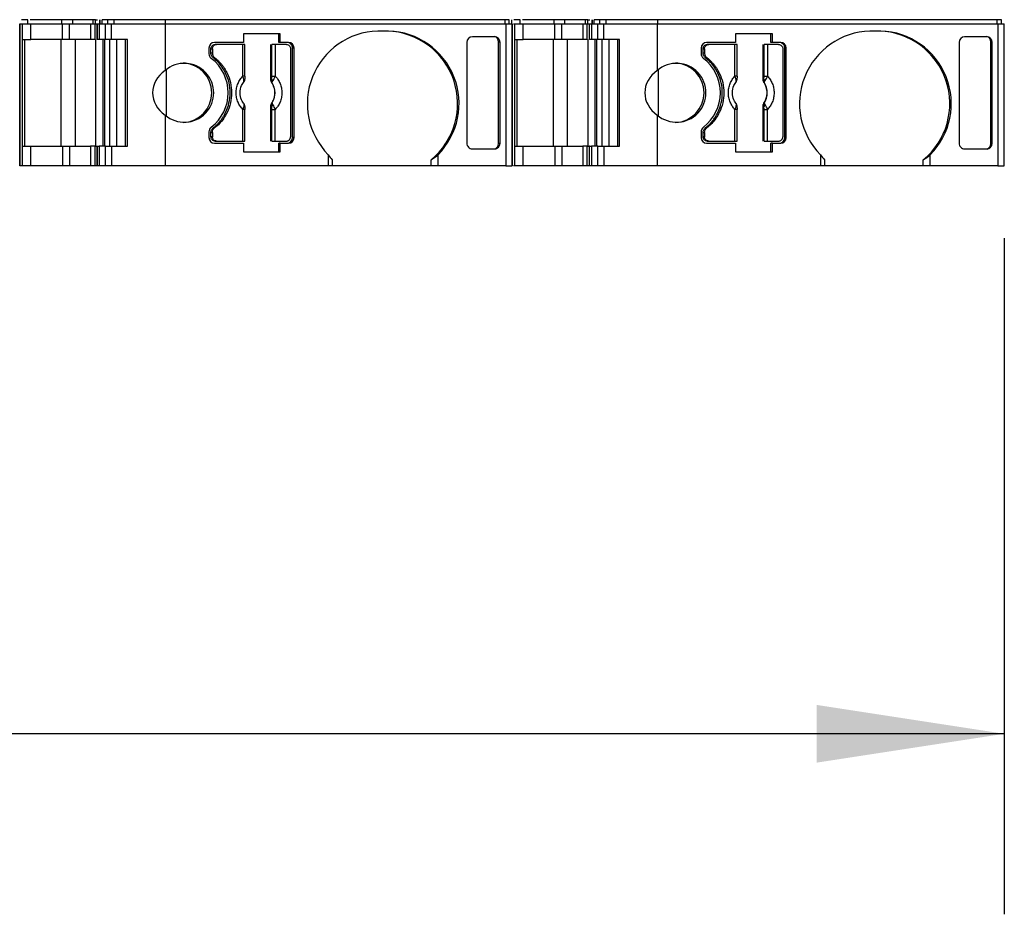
# Model space of a CAD drawing. Header units: millimetres. Extents: x 13 to 546, y 13 to 419.
# Tile 5 of 10: x 194 to 229, y 314 to 346. Entities that reach past the tile are written whole.
import ezdxf

# ---------------------------------------------------------------- set-up
doc = ezdxf.new("R2010")
doc.units = ezdxf.units.MM
doc.header["$LTSCALE"] = 2
doc.linetypes.add('SLD-Solid', pattern=[0])
doc.layers.add('DIMENSIONS', color=140, linetype='SLD-Solid', lineweight=25)
doc.styles.add('SLDTEXTSTYLE0', font='TXT', dxfattribs={"width": 0.7})
doc.dimstyles.new('SLDDIMSTYLE2', dxfattribs={"dimtxt": 4.316016, "dimasz": 6.604, "dimexe": 0, "dimexo": 0.0625, "dimgap": 1.079004, "dimtad": 0, "dimtih": 1, "dimtoh": 1, "dimrnd": 1e-09, "dimzin": 4, "dimdsep": 46, "dimtxsty": 'SLDTEXTSTYLE0', "dimsah": 1, "dimcen": 0.09, "dimadec": 0, "dimazin": 1, "dimtfac": 1, "dimtofl": 0, "dimtmove": 0, "dimatfit": 3, "dimfxl": 0, "dimfrac": 2, "dimtolj": 1, "dimtzin": 12, "dimarcsym": 0})

# ---------------------------------------------------------------- blocks, each defined once
blk = doc.blocks.new('_D_4')
at = {"layer": 'DIMENSIONS'}
for p, q in [((127.927, 338.249), (127.927, 314.435)), ((228.953, 338.249), (228.953, 314.435)), ((127.927, 320.785), (167.707, 320.785)), ((173.555, 320.785), (172.106, 320.785)), ((172.106, 320.785), (172.106, 313.926)), ((186.381, 320.785), (187.83, 320.785)), ((187.83, 320.785), (187.83, 313.926)), ((228.953, 320.785), (192.228, 320.785)), ((172.106, 313.926), (173.555, 313.926)), ((187.83, 313.926), (186.381, 313.926))]:
    blk.add_line(p, q, dxfattribs=at)
for points in [[(127.927, 320.785), (134.531, 319.769), (134.531, 321.801)], [(228.953, 320.785), (222.349, 321.801), (222.349, 319.769)]]:
    blk.add_solid(points, dxfattribs=at)
at = {"layer": 'DIMENSIONS', "char_height": 4.2333, "attachment_point": 1, "style": 'SLDTEXTSTYLE0'}
for s, insert in [('101.0', (171.76, 327.209)), ('3.98', (173.555, 319.383))]:
    blk.add_mtext(s, dxfattribs=dict(at, insert=insert))

msp = doc.modelspace()

# ---------------------------------------------------------------- linework, layer by layer
for p, q in [((194.294, 340.789), (194.294, 345.789)), ((194.294, 345.789), (194.294, 340.789)), ((194.294, 345.789), (194.381, 345.789)), ((194.576, 345.939), (194.357, 345.939)), ((194.381, 345.789), (194.381, 340.789)), ((194.381, 345.789), (194.683, 345.789)), ((194.576, 345.789), (194.576, 345.939)), ((195.775, 345.939), (194.657, 345.939)), ((194.683, 345.239), (194.683, 345.789)), ((194.683, 345.789), (195.801, 345.789)), ((195.775, 345.789), (195.775, 345.939)), ((195.801, 345.239), (195.801, 345.789)), ((195.801, 345.789), (196.046, 345.789)), ((196.046, 345.239), (196.046, 345.789)), ((196.046, 345.789), (196.782, 345.789)), ((196.143, 345.939), (196.143, 345.789)), ((196.878, 345.939), (196.143, 345.939)), ((196.782, 345.789), (196.782, 345.239)), ((196.782, 345.789), (196.945, 345.789)), ((196.878, 345.789), (196.878, 345.939)), ((196.945, 345.239), (196.945, 345.789)), ((196.945, 345.789), (197.012, 345.789)), ((196.96, 345.789), (196.96, 345.939)), ((196.96, 345.939), (197.034, 345.939)), ((197.012, 345.789), (197.012, 345.239)), ((197.012, 345.789), (197.019, 345.789)), ((197.019, 345.239), (197.019, 345.789)), ((197.019, 345.789), (197.091, 345.789)), ((197.091, 345.789), (197.091, 345.239)), ((197.091, 345.789), (197.309, 345.789)), ((197.112, 345.939), (197.112, 345.789)), ((197.115, 345.789), (197.115, 345.939)), ((197.188, 345.789), (197.188, 345.939)), ((197.309, 345.239), (197.309, 345.789)), ((197.309, 345.789), (197.527, 345.789)), ((197.388, 345.789), (197.388, 345.939)), ((197.613, 345.939), (197.388, 345.939)), ((197.527, 345.239), (197.527, 345.789)), ((197.527, 345.789), (199.407, 345.789)), ((197.613, 345.789), (197.613, 345.939)), ((199.424, 345.939), (197.613, 345.939)), ((199.407, 345.789), (199.407, 344.147)), ((199.407, 345.789), (211.402, 345.789)), ((199.424, 345.789), (199.424, 345.939)), ((211.376, 345.939), (199.424, 345.939)), ((211.376, 345.789), (211.376, 345.939)), ((211.402, 345.789), (211.402, 340.789)), ((211.402, 345.789), (211.625, 345.789)), ((211.525, 345.789), (211.525, 345.939)), ((211.525, 345.789), (211.525, 345.939)), ((211.604, 345.939), (211.604, 345.789)), ((211.625, 340.789), (211.625, 345.789)), ((211.625, 345.789), (211.625, 340.789)), ((211.672, 345.789), (211.71, 345.789)), ((211.905, 345.939), (211.685, 345.939)), ((211.71, 345.789), (211.71, 340.789)), ((211.71, 345.789), (212.011, 345.789)), ((211.905, 345.789), (211.905, 345.939)), ((213.104, 345.939), (211.986, 345.939)), ((212.011, 345.239), (212.011, 345.789)), ((212.011, 345.789), (213.13, 345.789)), ((213.104, 345.789), (213.104, 345.939)), ((213.13, 345.239), (213.13, 345.789)), ((213.13, 345.789), (213.375, 345.789)), ((213.375, 345.239), (213.375, 345.789)), ((213.375, 345.789), (214.11, 345.789)), ((213.471, 345.939), (213.471, 345.789)), ((214.207, 345.939), (213.471, 345.939)), ((214.11, 345.789), (214.11, 345.239)), ((214.11, 345.789), (214.273, 345.789)), ((214.207, 345.789), (214.207, 345.939)), ((214.273, 345.239), (214.273, 345.789)), ((214.273, 345.789), (214.34, 345.789)), ((214.288, 345.789), (214.288, 345.939)), ((214.288, 345.939), (214.363, 345.939)), ((214.34, 345.789), (214.34, 345.239)), ((214.34, 345.789), (214.347, 345.789)), ((214.347, 345.239), (214.347, 345.789)), ((214.347, 345.789), (214.419, 345.789)), ((214.419, 345.789), (214.419, 345.239)), ((214.419, 345.789), (214.638, 345.789)), ((214.44, 345.939), (214.44, 345.789)), ((214.444, 345.789), (214.444, 345.939)), ((214.516, 345.789), (214.516, 345.939)), ((214.638, 345.239), (214.638, 345.789)), ((214.638, 345.789), (214.855, 345.789)), ((214.717, 345.789), (214.717, 345.939)), ((214.942, 345.939), (214.717, 345.939)), ((214.855, 345.239), (214.855, 345.789)), ((214.855, 345.789), (216.735, 345.789)), ((214.942, 345.789), (214.942, 345.939)), ((216.752, 345.939), (214.942, 345.939)), ((216.735, 345.789), (216.735, 344.147)), ((216.735, 345.789), (228.731, 345.789)), ((216.752, 345.789), (216.752, 345.939)), ((228.705, 345.939), (216.752, 345.939)), ((228.705, 345.789), (228.705, 345.939)), ((228.731, 345.789), (228.731, 340.789)), ((228.731, 345.789), (228.953, 345.789)), ((228.853, 345.789), (228.853, 345.939)), ((228.853, 345.789), (228.853, 345.939)), ((228.953, 340.789), (228.953, 345.789)), ((228.953, 340.789), (228.953, 345.789)), ((203.459, 345.439), (202.164, 345.439)), ((202.164, 345.439), (202.164, 345.139)), ((203.407, 345.139), (203.407, 345.439)), ((203.459, 345.139), (203.459, 345.439)), ((207.279, 345.539), (206.893, 345.539)), ((211.006, 345.339), (210.225, 345.339)), ((220.787, 345.439), (219.492, 345.439)), ((219.492, 345.439), (219.492, 345.139)), ((220.735, 345.139), (220.735, 345.439)), ((220.787, 345.139), (220.787, 345.439)), ((224.607, 345.539), (224.221, 345.539)), ((228.335, 345.339), (227.554, 345.339)), ((194.381, 345.239), (194.683, 345.239)), ((194.47, 341.489), (194.47, 345.239)), ((195.801, 345.239), (194.683, 345.239)), ((195.749, 341.489), (195.749, 345.239)), ((196.046, 345.239), (195.801, 345.239)), ((196.782, 345.239), (196.046, 345.239)), ((196.239, 345.239), (196.239, 341.489)), ((196.975, 341.489), (196.975, 345.239)), ((197.091, 345.239), (197.019, 345.239)), ((197.212, 345.239), (197.212, 341.489)), ((197.284, 341.489), (197.284, 345.239)), ((197.527, 345.239), (197.309, 345.239)), ((197.456, 345.239), (197.456, 341.489)), ((198.083, 345.239), (197.527, 345.239)), ((197.7, 345.239), (197.7, 341.489)), ((198.006, 345.239), (198.006, 341.489)), ((198.083, 341.489), (198.083, 345.239)), ((200.952, 344.939), (200.952, 344.739)), ((201.021, 344.914), (201.073, 344.914)), ((201.021, 344.764), (201.021, 344.914)), ((201.073, 344.914), (201.073, 344.764)), ((202.164, 345.139), (201.145, 345.139)), ((201.218, 345.064), (201.166, 345.064)), ((202.144, 345.064), (201.218, 345.064)), ((202.144, 343.951), (202.144, 345.064)), ((202.218, 343.951), (202.218, 345.064)), ((203.129, 343.841), (203.129, 345.064)), ((203.167, 343.951), (203.167, 345.064)), ((203.287, 345.064), (203.287, 343.951)), ((203.681, 345.064), (203.287, 345.064)), ((203.459, 345.139), (203.407, 345.139)), ((203.753, 345.139), (203.459, 345.139)), ((203.826, 344.914), (203.826, 341.814)), ((203.895, 341.789), (203.895, 344.939)), ((203.947, 344.939), (203.895, 344.939)), ((203.947, 341.789), (203.947, 344.939)), ((210.032, 345.139), (210.032, 341.59)), ((211.148, 341.573), (211.148, 345.156)), ((211.199, 345.139), (211.148, 345.156)), ((211.199, 341.59), (211.199, 345.139)), ((211.71, 345.239), (212.011, 345.239)), ((211.798, 341.489), (211.798, 345.239)), ((213.13, 345.239), (212.011, 345.239)), ((213.078, 341.489), (213.078, 345.239)), ((213.375, 345.239), (213.13, 345.239)), ((214.11, 345.239), (213.375, 345.239)), ((213.568, 345.239), (213.568, 341.489)), ((214.303, 341.489), (214.303, 345.239)), ((214.419, 345.239), (214.347, 345.239)), ((214.54, 345.239), (214.54, 341.489)), ((214.613, 341.489), (214.613, 345.239)), ((214.855, 345.239), (214.638, 345.239)), ((214.784, 345.239), (214.784, 341.489)), ((215.411, 345.239), (214.855, 345.239)), ((215.028, 345.239), (215.028, 341.489)), ((215.334, 345.239), (215.334, 341.489)), ((215.411, 341.489), (215.411, 345.239)), ((218.281, 344.939), (218.281, 344.739)), ((218.35, 344.914), (218.401, 344.914)), ((218.35, 344.764), (218.35, 344.914)), ((218.401, 344.914), (218.401, 344.764)), ((219.492, 345.139), (218.474, 345.139)), ((218.546, 345.064), (218.494, 345.064)), ((219.472, 345.064), (218.546, 345.064)), ((219.472, 343.951), (219.472, 345.064)), ((219.546, 343.951), (219.546, 345.064)), ((220.458, 343.841), (220.458, 345.064)), ((220.495, 343.951), (220.495, 345.064)), ((220.615, 345.064), (220.615, 343.951)), ((221.009, 345.064), (220.615, 345.064)), ((220.787, 345.139), (220.735, 345.139)), ((221.082, 345.139), (220.787, 345.139)), ((221.154, 344.914), (221.154, 341.814)), ((221.223, 341.789), (221.223, 344.939)), ((221.275, 344.939), (221.223, 344.939)), ((221.275, 341.789), (221.275, 344.939)), ((227.36, 345.139), (227.36, 341.59)), ((228.476, 341.573), (228.476, 345.156)), ((228.528, 345.139), (228.476, 345.156)), ((228.528, 341.59), (228.528, 345.139)), ((201.073, 344.764), (201.021, 344.764)), ((201.098, 344.604), (201.15, 344.604)), ((218.401, 344.764), (218.35, 344.764)), ((218.427, 344.604), (218.479, 344.604)), ((199.441, 344.177), (199.441, 342.552)), ((202.218, 343.951), (202.144, 343.951)), ((203.167, 343.951), (203.287, 343.951)), ((216.769, 344.177), (216.769, 342.552)), ((219.546, 343.951), (219.472, 343.951)), ((220.495, 343.951), (220.615, 343.951)), ((203.129, 343.841), (203.155, 343.843)), ((203.164, 343.727), (203.17, 343.727)), ((220.458, 343.841), (220.484, 343.843)), ((220.492, 343.727), (220.498, 343.727)), ((203.129, 341.664), (203.129, 342.888)), ((203.155, 342.886), (203.129, 342.888)), ((203.17, 343.001), (203.164, 343.002)), ((220.458, 341.664), (220.458, 342.888)), ((220.484, 342.886), (220.458, 342.888)), ((220.498, 343.001), (220.492, 343.002)), ((199.407, 342.582), (199.407, 340.789)), ((202.144, 341.664), (202.144, 342.778)), ((202.218, 342.778), (202.144, 342.778)), ((202.218, 341.664), (202.218, 342.778)), ((203.167, 342.778), (203.287, 342.778)), ((203.167, 341.664), (203.167, 342.778)), ((203.287, 341.664), (203.287, 342.778)), ((216.735, 342.582), (216.735, 340.789)), ((219.472, 341.664), (219.472, 342.778)), ((219.546, 342.778), (219.472, 342.778)), ((219.546, 341.664), (219.546, 342.778)), ((220.495, 342.778), (220.615, 342.778)), ((220.495, 341.664), (220.495, 342.778)), ((220.615, 341.664), (220.615, 342.778)), ((200.952, 341.99), (200.952, 341.789)), ((201.021, 341.814), (201.021, 341.964)), ((201.021, 341.964), (201.073, 341.964)), ((201.073, 341.814), (201.021, 341.814)), ((201.073, 341.964), (201.073, 341.814)), ((201.15, 342.124), (201.098, 342.124)), ((203.947, 341.789), (203.895, 341.789)), ((218.281, 341.99), (218.281, 341.789)), ((218.35, 341.814), (218.35, 341.964)), ((218.35, 341.964), (218.401, 341.964)), ((218.401, 341.814), (218.35, 341.814)), ((218.401, 341.964), (218.401, 341.814)), ((218.479, 342.124), (218.427, 342.124)), ((221.275, 341.789), (221.223, 341.789)), ((194.381, 341.489), (194.683, 341.489)), ((194.683, 340.789), (194.683, 341.489)), ((194.683, 341.489), (195.801, 341.489)), ((195.801, 341.489), (195.801, 340.789)), ((195.801, 341.489), (196.046, 341.489)), ((196.046, 341.489), (196.046, 340.789)), ((196.046, 341.489), (196.782, 341.489)), ((196.782, 341.489), (196.782, 340.789)), ((196.945, 341.489), (196.782, 341.489)), ((196.945, 340.789), (196.945, 341.489)), ((196.945, 341.489), (197.012, 341.489)), ((197.012, 341.489), (197.012, 340.789)), ((197.019, 341.489), (197.012, 341.489)), ((197.019, 340.789), (197.019, 341.489)), ((197.019, 341.489), (197.091, 341.489)), ((197.091, 341.489), (197.091, 340.789)), ((197.309, 341.489), (197.091, 341.489)), ((197.309, 340.789), (197.309, 341.489)), ((197.309, 341.489), (197.527, 341.489)), ((197.527, 341.489), (197.527, 340.789)), ((197.527, 341.489), (198.083, 341.489)), ((201.145, 341.589), (202.164, 341.589)), ((201.166, 341.664), (201.218, 341.664)), ((201.218, 341.664), (202.144, 341.664)), ((202.164, 341.589), (202.164, 341.289)), ((203.287, 341.664), (203.681, 341.664)), ((203.407, 341.289), (203.407, 341.589)), ((203.459, 341.589), (203.407, 341.589)), ((203.459, 341.289), (203.459, 341.589)), ((203.459, 341.589), (203.753, 341.589)), ((211.199, 341.59), (211.148, 341.573)), ((211.71, 341.489), (212.011, 341.489)), ((212.011, 340.789), (212.011, 341.489)), ((212.011, 341.489), (213.13, 341.489)), ((213.13, 341.489), (213.13, 340.789)), ((213.13, 341.489), (213.375, 341.489)), ((213.375, 341.489), (213.375, 340.789)), ((213.375, 341.489), (214.11, 341.489)), ((214.11, 341.489), (214.11, 340.789)), ((214.273, 341.489), (214.11, 341.489)), ((214.273, 340.789), (214.273, 341.489)), ((214.273, 341.489), (214.34, 341.489)), ((214.34, 341.489), (214.34, 340.789)), ((214.347, 341.489), (214.34, 341.489)), ((214.347, 340.789), (214.347, 341.489)), ((214.347, 341.489), (214.419, 341.489)), ((214.419, 341.489), (214.419, 340.789)), ((214.638, 341.489), (214.419, 341.489)), ((214.638, 340.789), (214.638, 341.489)), ((214.638, 341.489), (214.855, 341.489)), ((214.855, 341.489), (214.855, 340.789)), ((214.855, 341.489), (215.411, 341.489)), ((218.474, 341.589), (219.492, 341.589)), ((218.494, 341.664), (218.546, 341.664)), ((218.546, 341.664), (219.472, 341.664)), ((219.492, 341.589), (219.492, 341.289)), ((220.615, 341.664), (221.009, 341.664)), ((220.735, 341.289), (220.735, 341.589)), ((220.787, 341.589), (220.735, 341.589)), ((220.787, 341.289), (220.787, 341.589)), ((220.787, 341.589), (221.082, 341.589)), ((228.528, 341.59), (228.476, 341.573)), ((202.164, 341.289), (203.459, 341.289)), ((205.154, 341.183), (205.154, 340.789)), ((209.018, 340.789), (209.018, 341.183)), ((210.225, 341.389), (211.006, 341.389)), ((219.492, 341.289), (220.787, 341.289)), ((222.482, 341.183), (222.482, 340.789)), ((226.346, 340.789), (226.346, 341.183)), ((227.554, 341.389), (228.335, 341.389)), ((194.381, 340.789), (194.294, 340.789)), ((194.683, 340.789), (194.381, 340.789)), ((195.801, 340.789), (194.683, 340.789)), ((196.046, 340.789), (195.801, 340.789)), ((196.782, 340.789), (196.046, 340.789)), ((196.945, 340.789), (196.782, 340.789)), ((197.012, 340.789), (196.945, 340.789)), ((197.019, 340.789), (197.012, 340.789)), ((197.091, 340.789), (197.019, 340.789)), ((197.309, 340.789), (197.091, 340.789)), ((197.527, 340.789), (197.309, 340.789)), ((199.407, 340.789), (197.527, 340.789)), ((205.154, 340.789), (199.407, 340.789)), ((205.295, 340.789), (205.154, 340.789)), ((205.295, 341.004), (205.295, 340.789)), ((208.773, 340.789), (205.295, 340.789)), ((208.773, 340.789), (208.773, 341.004)), ((209.018, 340.789), (208.773, 340.789)), ((211.402, 340.789), (209.018, 340.789)), ((211.402, 340.789), (211.625, 340.789)), ((211.71, 340.789), (211.669, 340.789)), ((212.011, 340.789), (211.71, 340.789)), ((213.13, 340.789), (212.011, 340.789)), ((213.375, 340.789), (213.13, 340.789)), ((214.11, 340.789), (213.375, 340.789)), ((214.273, 340.789), (214.11, 340.789)), ((214.34, 340.789), (214.273, 340.789)), ((214.347, 340.789), (214.34, 340.789)), ((214.419, 340.789), (214.347, 340.789)), ((214.638, 340.789), (214.419, 340.789)), ((214.855, 340.789), (214.638, 340.789)), ((216.735, 340.789), (214.855, 340.789)), ((222.482, 340.789), (216.735, 340.789)), ((222.624, 340.789), (222.482, 340.789)), ((222.624, 341.004), (222.624, 340.789)), ((226.101, 340.789), (222.624, 340.789)), ((226.101, 340.789), (226.101, 341.004)), ((226.346, 340.789), (226.101, 340.789)), ((228.731, 340.789), (226.346, 340.789)), ((228.731, 340.789), (228.953, 340.789))]:
    msp.add_line(p, q)
for centre, radius, start, end in [((206.976, 342.981), 2.56, 91.8635, 224.6205), ((207.146, 342.98), 2.56, 309.4625, 88.1703), ((207.199, 342.982), 2.558, 315.3025, 88.2135), ((224.304, 342.981), 2.56, 91.8635, 224.6205), ((224.474, 342.98), 2.56, 309.4625, 88.1703), ((224.528, 342.982), 2.558, 315.3025, 88.2135), ((201.149, 344.943), 0.197, 91.0103, 180.9756), ((203.75, 344.943), 0.197, 359.0242, 88.9898), ((218.477, 344.943), 0.197, 91.0103, 180.9756), ((221.078, 344.943), 0.197, 359.0242, 88.9898), ((201.154, 344.738), 0.202, 179.7299, 232.6484), ((200.101, 343.364), 1.529, 307.5097, 52.4903), ((218.483, 344.738), 0.202, 179.7299, 232.6484), ((217.429, 343.364), 1.529, 307.5097, 52.4903), ((200.085, 343.364), 1.036, 229.0813, 130.9187), ((200.003, 343.364), 1.051, 272.9546, 87.0454), ((217.414, 343.364), 1.036, 229.0813, 130.9187), ((217.331, 343.364), 1.051, 272.9546, 87.0454), ((202.167, 343.836), 0.0436, 293.8985, 9.5096), ((203.246, 343.894), 0.104, 209.1853, 250.0216), ((202.628, 343.364), 0.652, 326.1712, 33.8288), ((219.496, 343.836), 0.0436, 293.8985, 9.5096), ((220.574, 343.894), 0.104, 209.1853, 250.0216), ((219.957, 343.364), 0.652, 326.1712, 33.8288), ((202.167, 342.893), 0.0436, 350.4904, 66.1015), ((203.246, 342.835), 0.104, 109.9784, 150.8147), ((219.496, 342.893), 0.0436, 350.4904, 66.1015), ((220.574, 342.835), 0.104, 109.9784, 150.8147), ((201.154, 341.99), 0.202, 127.3518, 180.2698), ((218.483, 341.99), 0.202, 127.3518, 180.2698), ((201.149, 341.786), 0.197, 179.0242, 268.9898), ((203.698, 341.786), 0.197, 271.0102, 0.9758), ((203.75, 341.786), 0.197, 271.0102, 0.9757), ((218.477, 341.786), 0.197, 179.0242, 268.9898), ((221.027, 341.786), 0.197, 271.0102, 0.9758), ((221.078, 341.786), 0.197, 271.0102, 0.9757)]:
    msp.add_arc(centre, radius, start, end)
for centre, major_axis, ratio, start_param, end_param in [((210.225, 345.139), (0, 0.201), 0.96225, 6.283185, 7.853981), ((211.006, 345.139), (0, 0.201), 0.96225, 4.712389, 6.283185), ((210.954, 345.156), (0, 0.201), 0.96225, 4.712389, 5.968709), ((227.554, 345.139), (0, 0.201), 0.96225, 6.283185, 7.853981), ((228.335, 345.139), (0, 0.201), 0.96225, 4.712389, 6.283185), ((228.283, 345.156), (0, 0.201), 0.96225, 4.712389, 5.968709), ((200.283, 343.364), (1.315, 0), 0.79859, 2.300526, 3.982659), ((217.612, 343.364), (1.315, 0), 0.79859, 2.300526, 3.982659), ((210.225, 341.59), (0, 0.201), 0.96225, 1.570796, 3.141593), ((211.006, 341.59), (0, 0.201), 0.96225, 3.141593, 4.712389), ((210.954, 341.573), (0, 0.201), 0.96225, 3.456068, 4.712389), ((227.554, 341.59), (0, 0.201), 0.96225, 1.570796, 3.141593), ((228.335, 341.59), (0, 0.201), 0.96225, 3.141593, 4.712389), ((228.283, 341.573), (0, 0.201), 0.96225, 3.456068, 4.712389), ((206.427, 342.989), (0, 2.55), 0.707107, 2.357924, 2.463317), ((206.813, 342.989), (3.123, 0), 0.816497, 5.390665, 5.496057), ((223.755, 342.989), (0, 2.55), 0.707107, 2.357924, 2.463317), ((224.142, 342.989), (3.123, 0), 0.816497, 5.390665, 5.496057)]:
    msp.add_ellipse(centre, major_axis=major_axis, ratio=ratio, start_param=start_param, end_param=end_param)
for points, knots in [([(196.143, 345.939), (196.137, 345.939), (196.125, 345.939), (196.093, 345.939), (196.053, 345.939), (196.004, 345.939), (195.95, 345.939), (195.893, 345.939), (195.833, 345.939), (195.795, 345.939), (195.775, 345.939)], [0, 0, 0, 0, 0.127052, 0.249423, 0.37217, 0.500305, 0.623782, 0.750137, 0.874344, 1, 1, 1, 1]), ([(197.388, 345.939), (197.344, 345.939), (197.298, 345.939), (197.226, 345.939), (197.199, 345.939), (197.188, 345.939)], [0, 0, 0, 0, 0.5, 0.5, 1, 1, 1, 1]), ([(211.525, 345.939), (211.525, 345.939), (211.51, 345.939), (211.457, 345.939), (211.419, 345.939), (211.376, 345.939)], [0, 0, 0, 0, 0.5, 0.5, 1, 1, 1, 1]), ([(213.471, 345.939), (213.465, 345.939), (213.453, 345.939), (213.422, 345.939), (213.381, 345.939), (213.333, 345.939), (213.279, 345.939), (213.221, 345.939), (213.162, 345.939), (213.123, 345.939), (213.104, 345.939)], [0, 0, 0, 0, 0.127052, 0.249423, 0.37217, 0.500305, 0.623782, 0.750137, 0.874344, 1, 1, 1, 1]), ([(214.717, 345.939), (214.672, 345.939), (214.627, 345.939), (214.554, 345.939), (214.528, 345.939), (214.516, 345.939)], [0, 0, 0, 0, 0.5, 0.5, 1, 1, 1, 1]), ([(228.853, 345.939), (228.853, 345.939), (228.838, 345.939), (228.785, 345.939), (228.747, 345.939), (228.705, 345.939)], [0, 0, 0, 0, 0.5, 0.5, 1, 1, 1, 1]), ([(196.945, 345.239), (196.932, 345.239), (196.907, 345.239), (196.872, 345.239), (196.836, 345.239), (196.801, 345.239), (196.788, 345.239), (196.782, 345.239)], [0, 0, 0, 0, 0.1671954, 0.3318793, 0.5004188, 0.7494551, 1, 1, 1, 1]), ([(197.309, 345.239), (197.292, 345.239), (197.258, 345.239), (197.211, 345.239), (197.163, 345.239), (197.117, 345.239), (197.1, 345.239), (197.091, 345.239)], [0, 0, 0, 0, 0.167016, 0.332007, 0.500356, 0.749431, 1, 1, 1, 1]), ([(201.021, 344.914), (201.022, 344.928), (201.024, 344.954), (201.039, 344.99), (201.066, 345.026), (201.109, 345.058), (201.147, 345.062), (201.166, 345.064)], [0, 0, 0, 0, 0.168224, 0.331133, 0.500763, 0.749586, 1, 1, 1, 1]), ([(201.073, 344.914), (201.073, 344.954), (201.089, 344.993), (201.142, 345.048), (201.18, 345.064), (201.218, 345.064)], [0, 0, 0, 0, 0.5, 0.5, 1, 1, 1, 1]), ([(202.216, 345.064), (202.22, 345.064), (202.215, 345.064), (202.189, 345.064), (202.167, 345.064), (202.144, 345.064)], [0, 0, 0, 0, 0.5, 0.5, 1, 1, 1, 1]), ([(203.287, 345.064), (203.263, 345.064), (203.236, 345.064), (203.193, 345.064), (203.175, 345.064), (203.167, 345.064)], [0, 0, 0, 0, 0.5, 0.5, 1, 1, 1, 1]), ([(203.681, 345.064), (203.719, 345.064), (203.757, 345.048), (203.81, 344.993), (203.826, 344.954), (203.826, 344.914)], [0, 0, 0, 0, 0.5, 0.5, 1, 1, 1, 1]), ([(203.895, 344.939), (203.894, 344.953), (203.893, 344.979), (203.882, 345.016), (203.864, 345.051), (203.831, 345.091), (203.778, 345.131), (203.727, 345.137), (203.702, 345.139)], [0, 0, 0, 0, 0.1272, 0.249746, 0.3727, 0.501075, 0.749743, 1, 1, 1, 1]), ([(214.273, 345.239), (214.261, 345.239), (214.236, 345.239), (214.2, 345.239), (214.164, 345.239), (214.129, 345.239), (214.116, 345.239), (214.11, 345.239)], [0, 0, 0, 0, 0.167195, 0.331879, 0.500419, 0.749455, 1, 1, 1, 1]), ([(214.638, 345.239), (214.621, 345.239), (214.587, 345.239), (214.54, 345.239), (214.492, 345.239), (214.446, 345.239), (214.428, 345.239), (214.419, 345.239)], [0, 0, 0, 0, 0.167016, 0.332007, 0.500356, 0.749431, 1, 1, 1, 1]), ([(218.35, 344.914), (218.35, 344.928), (218.352, 344.954), (218.367, 344.99), (218.395, 345.026), (218.437, 345.058), (218.475, 345.062), (218.494, 345.064)], [0, 0, 0, 0, 0.168224, 0.331133, 0.500763, 0.749586, 1, 1, 1, 1]), ([(218.401, 344.914), (218.401, 344.954), (218.417, 344.993), (218.471, 345.048), (218.508, 345.064), (218.546, 345.064)], [0, 0, 0, 0, 0.5, 0.5, 1, 1, 1, 1]), ([(219.545, 345.064), (219.549, 345.064), (219.544, 345.064), (219.517, 345.064), (219.496, 345.064), (219.472, 345.064)], [0, 0, 0, 0, 0.5, 0.5, 1, 1, 1, 1]), ([(220.615, 345.064), (220.591, 345.064), (220.565, 345.064), (220.521, 345.064), (220.504, 345.064), (220.495, 345.064)], [0, 0, 0, 0, 0.5, 0.5, 1, 1, 1, 1]), ([(221.009, 345.064), (221.047, 345.064), (221.085, 345.048), (221.139, 344.993), (221.154, 344.954), (221.154, 344.914)], [0, 0, 0, 0, 0.5, 0.5, 1, 1, 1, 1]), ([(221.223, 344.939), (221.223, 344.953), (221.221, 344.979), (221.21, 345.016), (221.192, 345.051), (221.16, 345.091), (221.106, 345.131), (221.056, 345.137), (221.03, 345.139)], [0, 0, 0, 0, 0.1272, 0.249746, 0.3727, 0.501075, 0.749743, 1, 1, 1, 1]), ([(201.098, 344.604), (201.087, 344.614), (201.064, 344.635), (201.04, 344.674), (201.024, 344.718), (201.022, 344.749), (201.021, 344.764)], [0, 0, 0, 0, 0.249233, 0.499959, 0.749241, 1, 1, 1, 1]), ([(201.073, 344.764), (201.074, 344.749), (201.076, 344.718), (201.092, 344.674), (201.116, 344.635), (201.139, 344.614), (201.15, 344.604)], [0, 0, 0, 0, 0.249233, 0.499959, 0.749241, 1, 1, 1, 1]), ([(201.098, 342.124), (201.129, 342.149), (201.19, 342.199), (201.274, 342.281), (201.351, 342.37), (201.421, 342.464), (201.485, 342.565), (201.577, 342.74), (201.671, 343.005), (201.71, 343.364), (201.672, 343.724), (201.564, 344.026), (201.425, 344.266), (201.278, 344.452), (201.159, 344.553), (201.098, 344.604)], [0, 0, 0, 0, 0.042112, 0.083729, 0.125101, 0.166484, 0.208132, 0.250294, 0.375098, 0.50009, 0.624895, 0.749887, 0.833557, 0.916248, 1, 1, 1, 1]), ([(201.15, 344.604), (201.181, 344.579), (201.242, 344.53), (201.326, 344.447), (201.403, 344.359), (201.473, 344.264), (201.536, 344.164), (201.629, 343.989), (201.723, 343.724), (201.762, 343.364), (201.723, 343.005), (201.616, 342.702), (201.477, 342.462), (201.33, 342.276), (201.21, 342.175), (201.15, 342.124)], [0, 0, 0, 0, 0.042112, 0.083729, 0.125101, 0.166484, 0.208132, 0.250294, 0.375098, 0.50009, 0.624895, 0.749887, 0.833557, 0.916248, 1, 1, 1, 1]), ([(218.427, 344.604), (218.416, 344.614), (218.393, 344.635), (218.369, 344.674), (218.352, 344.718), (218.351, 344.749), (218.35, 344.764)], [0, 0, 0, 0, 0.249233, 0.499959, 0.749241, 1, 1, 1, 1]), ([(218.401, 344.764), (218.402, 344.749), (218.404, 344.718), (218.42, 344.674), (218.444, 344.635), (218.467, 344.614), (218.479, 344.604)], [0, 0, 0, 0, 0.2492334, 0.4999587, 0.7492415, 1, 1, 1, 1]), ([(218.427, 342.124), (218.458, 342.149), (218.518, 342.199), (218.602, 342.281), (218.68, 342.37), (218.75, 342.464), (218.813, 342.565), (218.906, 342.74), (219, 343.005), (219.039, 343.364), (219, 343.724), (218.893, 344.026), (218.754, 344.266), (218.606, 344.452), (218.487, 344.553), (218.427, 344.604)], [0, 0, 0, 0, 0.042112, 0.083729, 0.125101, 0.166484, 0.208132, 0.250294, 0.375098, 0.50009, 0.624895, 0.749887, 0.833557, 0.916248, 1, 1, 1, 1]), ([(218.479, 344.604), (218.509, 344.579), (218.57, 344.53), (218.654, 344.447), (218.731, 344.359), (218.802, 344.264), (218.865, 344.164), (218.957, 343.989), (219.052, 343.724), (219.09, 343.364), (219.052, 343.005), (218.944, 342.702), (218.806, 342.462), (218.658, 342.276), (218.539, 342.175), (218.479, 342.124)], [0, 0, 0, 0, 0.042112, 0.083729, 0.125101, 0.166484, 0.208132, 0.250294, 0.375098, 0.50009, 0.624895, 0.749887, 0.833557, 0.916248, 1, 1, 1, 1]), ([(202.144, 342.778), (202.126, 342.797), (202.092, 342.835), (202.047, 342.897), (202.008, 342.964), (201.962, 343.062), (201.921, 343.195), (201.905, 343.364), (201.921, 343.534), (201.97, 343.691), (202.043, 343.834), (202.11, 343.912), (202.144, 343.951)], [0, 0, 0, 0, 0.06027, 0.120056, 0.179893, 0.240314, 0.370015, 0.500128, 0.629829, 0.759943, 0.879871, 1, 1, 1, 1]), ([(202.185, 343.796), (202.183, 343.805), (202.18, 343.826), (202.17, 343.864), (202.157, 343.907), (202.148, 343.936), (202.144, 343.951)], [0, 0, 0, 0, 0.220475, 0.499075, 0.748119, 1, 1, 1, 1]), ([(202.216, 343.951), (202.216, 343.931), (202.216, 343.892), (202.212, 343.859), (202.21, 343.843)], [0, 0, 0, 0, 0.521485, 1, 1, 1, 1]), ([(203.155, 343.843), (203.158, 343.853), (203.162, 343.874), (203.166, 343.911), (203.166, 343.937), (203.167, 343.951)], [0, 0, 0, 0, 0.317222, 0.645084, 1, 1, 1, 1]), ([(203.287, 343.951), (203.304, 343.932), (203.338, 343.894), (203.383, 343.831), (203.422, 343.765), (203.468, 343.667), (203.509, 343.534), (203.525, 343.365), (203.509, 343.195), (203.46, 343.037), (203.387, 342.894), (203.32, 342.817), (203.287, 342.778)], [0, 0, 0, 0, 0.06027, 0.120056, 0.179893, 0.240314, 0.370015, 0.500128, 0.629829, 0.759943, 0.879871, 1, 1, 1, 1]), ([(219.472, 342.778), (219.455, 342.797), (219.42, 342.835), (219.375, 342.897), (219.336, 342.964), (219.29, 343.062), (219.249, 343.195), (219.233, 343.364), (219.249, 343.534), (219.298, 343.691), (219.371, 343.834), (219.438, 343.912), (219.472, 343.951)], [0, 0, 0, 0, 0.06027, 0.120056, 0.179893, 0.240314, 0.370015, 0.500128, 0.629829, 0.759943, 0.879871, 1, 1, 1, 1]), ([(219.513, 343.796), (219.512, 343.805), (219.508, 343.826), (219.498, 343.864), (219.486, 343.907), (219.477, 343.936), (219.472, 343.951)], [0, 0, 0, 0, 0.220475, 0.499075, 0.748119, 1, 1, 1, 1]), ([(219.545, 343.951), (219.544, 343.931), (219.544, 343.892), (219.54, 343.859), (219.539, 343.843)], [0, 0, 0, 0, 0.521485, 1, 1, 1, 1]), ([(220.484, 343.843), (220.486, 343.853), (220.491, 343.874), (220.494, 343.911), (220.495, 343.937), (220.495, 343.951)], [0, 0, 0, 0, 0.3172218, 0.6450837, 1, 1, 1, 1]), ([(220.615, 343.951), (220.632, 343.932), (220.667, 343.894), (220.712, 343.831), (220.751, 343.765), (220.797, 343.667), (220.838, 343.534), (220.854, 343.365), (220.838, 343.195), (220.789, 343.037), (220.716, 342.894), (220.649, 342.817), (220.615, 342.778)], [0, 0, 0, 0, 0.06027, 0.120056, 0.179893, 0.240314, 0.370015, 0.500128, 0.629829, 0.759943, 0.879871, 1, 1, 1, 1]), ([(202.193, 342.97), (202.159, 343.015), (202.074, 343.129), (202.04, 343.364), (202.075, 343.603), (202.163, 343.72), (202.2, 343.768)], [0, 0, 0, 0, 0.195727, 0.493224, 0.790721, 1, 1, 1, 1]), ([(202.21, 343.843), (202.208, 343.827), (202.203, 343.785), (202.18, 343.749), (202.166, 343.727)], [0, 0, 0, 0, 0.389276, 1, 1, 1, 1]), ([(202.166, 343.727), (202.17, 343.732), (202.179, 343.742), (202.185, 343.76), (202.187, 343.778), (202.186, 343.79), (202.185, 343.796)], [0, 0, 0, 0, 0.306881, 0.575882, 0.806979, 1, 1, 1, 1]), ([(203.164, 343.727), (203.157, 343.738), (203.143, 343.761), (203.132, 343.8), (203.13, 343.827), (203.129, 343.841)], [0, 0, 0, 0, 0.3357194, 0.6642806, 1, 1, 1, 1]), ([(203.17, 343.727), (203.166, 343.739), (203.158, 343.76), (203.153, 343.793), (203.153, 343.82), (203.154, 343.836), (203.155, 343.843)], [0, 0, 0, 0, 0.332097, 0.61117, 0.833934, 1, 1, 1, 1]), ([(203.164, 343.002), (203.178, 343.024), (203.205, 343.067), (203.236, 343.137), (203.258, 343.21), (203.271, 343.286), (203.276, 343.371), (203.269, 343.463), (203.247, 343.557), (203.213, 343.647), (203.18, 343.7), (203.164, 343.727)], [0, 0, 0, 0, 0.101069, 0.200103, 0.298615, 0.398141, 0.500173, 0.626627, 0.756016, 0.877292, 1, 1, 1, 1]), ([(219.522, 342.97), (219.488, 343.015), (219.402, 343.129), (219.368, 343.364), (219.403, 343.603), (219.492, 343.72), (219.528, 343.768)], [0, 0, 0, 0, 0.195727, 0.493224, 0.790721, 1, 1, 1, 1]), ([(219.539, 343.843), (219.537, 343.827), (219.531, 343.785), (219.508, 343.749), (219.494, 343.727)], [0, 0, 0, 0, 0.389276, 1, 1, 1, 1]), ([(219.494, 343.727), (219.499, 343.732), (219.508, 343.742), (219.514, 343.76), (219.515, 343.778), (219.514, 343.79), (219.513, 343.796)], [0, 0, 0, 0, 0.306881, 0.575882, 0.806979, 1, 1, 1, 1]), ([(220.492, 343.727), (220.486, 343.738), (220.472, 343.761), (220.46, 343.8), (220.458, 343.827), (220.458, 343.841)], [0, 0, 0, 0, 0.3357194, 0.6642806, 1, 1, 1, 1]), ([(220.498, 343.727), (220.494, 343.739), (220.486, 343.76), (220.482, 343.793), (220.481, 343.82), (220.483, 343.836), (220.484, 343.843)], [0, 0, 0, 0, 0.332097, 0.61117, 0.833934, 1, 1, 1, 1]), ([(220.492, 343.002), (220.506, 343.024), (220.533, 343.067), (220.564, 343.137), (220.586, 343.21), (220.6, 343.286), (220.605, 343.371), (220.598, 343.463), (220.576, 343.557), (220.542, 343.647), (220.509, 343.7), (220.492, 343.727)], [0, 0, 0, 0, 0.101069, 0.200103, 0.298615, 0.398141, 0.500173, 0.626627, 0.756016, 0.877292, 1, 1, 1, 1]), ([(202.166, 343.001), (202.174, 342.99), (202.188, 342.969), (202.201, 342.936), (202.208, 342.909), (202.21, 342.893), (202.21, 342.886)], [0, 0, 0, 0, 0.332097, 0.61117, 0.833934, 1, 1, 1, 1]), ([(202.21, 342.886), (202.212, 342.876), (202.214, 342.855), (202.216, 342.817), (202.216, 342.791), (202.216, 342.778)], [0, 0, 0, 0, 0.317222, 0.645084, 1, 1, 1, 1]), ([(203.129, 342.888), (203.13, 342.901), (203.132, 342.928), (203.143, 342.967), (203.157, 342.99), (203.164, 343.002)], [0, 0, 0, 0, 0.335719, 0.664281, 1, 1, 1, 1]), ([(203.155, 342.886), (203.154, 342.902), (203.151, 342.944), (203.163, 342.98), (203.17, 343.001)], [0, 0, 0, 0, 0.389276, 1, 1, 1, 1]), ([(203.167, 342.778), (203.166, 342.798), (203.166, 342.837), (203.159, 342.87), (203.155, 342.886)], [0, 0, 0, 0, 0.5214849, 1, 1, 1, 1]), ([(203.17, 343.001), (203.172, 342.996), (203.176, 342.986), (203.186, 342.968), (203.198, 342.95), (203.207, 342.938), (203.21, 342.933)], [0, 0, 0, 0, 0.306881, 0.575882, 0.806979, 1, 1, 1, 1]), ([(219.494, 343.001), (219.502, 342.99), (219.517, 342.969), (219.53, 342.936), (219.536, 342.909), (219.538, 342.893), (219.539, 342.886)], [0, 0, 0, 0, 0.332097, 0.61117, 0.833934, 1, 1, 1, 1]), ([(219.539, 342.886), (219.54, 342.876), (219.542, 342.855), (219.544, 342.817), (219.544, 342.791), (219.545, 342.778)], [0, 0, 0, 0, 0.317222, 0.645084, 1, 1, 1, 1]), ([(220.458, 342.888), (220.458, 342.901), (220.46, 342.928), (220.472, 342.967), (220.486, 342.99), (220.492, 343.002)], [0, 0, 0, 0, 0.3357194, 0.6642806, 1, 1, 1, 1]), ([(220.484, 342.886), (220.482, 342.902), (220.479, 342.944), (220.491, 342.98), (220.498, 343.001)], [0, 0, 0, 0, 0.389276, 1, 1, 1, 1]), ([(220.495, 342.778), (220.495, 342.798), (220.494, 342.837), (220.487, 342.87), (220.484, 342.886)], [0, 0, 0, 0, 0.521485, 1, 1, 1, 1]), ([(220.498, 343.001), (220.5, 342.996), (220.504, 342.986), (220.515, 342.968), (220.526, 342.95), (220.535, 342.938), (220.539, 342.933)], [0, 0, 0, 0, 0.3068807, 0.5758818, 0.8069791, 1, 1, 1, 1]), ([(201.021, 341.964), (201.022, 341.98), (201.024, 342.011), (201.04, 342.054), (201.064, 342.094), (201.087, 342.114), (201.098, 342.124)], [0, 0, 0, 0, 0.249233, 0.499959, 0.749241, 1, 1, 1, 1]), ([(201.166, 341.664), (201.153, 341.665), (201.128, 341.667), (201.093, 341.683), (201.058, 341.711), (201.027, 341.755), (201.023, 341.795), (201.021, 341.814)], [0, 0, 0, 0, 0.168224, 0.331133, 0.500763, 0.749586, 1, 1, 1, 1]), ([(201.218, 341.664), (201.18, 341.664), (201.142, 341.68), (201.089, 341.736), (201.073, 341.775), (201.073, 341.814)], [0, 0, 0, 0, 0.5, 0.5, 1, 1, 1, 1]), ([(203.681, 341.664), (203.694, 341.665), (203.719, 341.667), (203.754, 341.683), (203.789, 341.711), (203.82, 341.755), (203.824, 341.795), (203.826, 341.814)], [0, 0, 0, 0, 0.168224, 0.331133, 0.500763, 0.749586, 1, 1, 1, 1]), ([(218.35, 341.964), (218.351, 341.98), (218.353, 342.011), (218.369, 342.054), (218.393, 342.094), (218.415, 342.114), (218.427, 342.124)], [0, 0, 0, 0, 0.2492334, 0.4999587, 0.7492415, 1, 1, 1, 1]), ([(218.494, 341.664), (218.482, 341.665), (218.457, 341.667), (218.421, 341.683), (218.386, 341.711), (218.355, 341.755), (218.352, 341.795), (218.35, 341.814)], [0, 0, 0, 0, 0.168224, 0.331133, 0.500763, 0.749586, 1, 1, 1, 1]), ([(218.546, 341.664), (218.508, 341.664), (218.471, 341.68), (218.417, 341.736), (218.401, 341.775), (218.401, 341.814)], [0, 0, 0, 0, 0.5, 0.5, 1, 1, 1, 1]), ([(221.009, 341.664), (221.022, 341.665), (221.047, 341.667), (221.083, 341.683), (221.117, 341.711), (221.149, 341.755), (221.152, 341.795), (221.154, 341.814)], [0, 0, 0, 0, 0.168224, 0.3311335, 0.500763, 0.7495865, 1, 1, 1, 1]), ([(202.144, 341.664), (202.167, 341.664), (202.189, 341.664), (202.215, 341.664), (202.22, 341.664), (202.216, 341.664)], [0, 0, 0, 0, 0.5, 0.5, 1, 1, 1, 1]), ([(203.167, 341.664), (203.175, 341.664), (203.193, 341.664), (203.236, 341.664), (203.263, 341.664), (203.287, 341.664)], [0, 0, 0, 0, 0.5, 0.5, 1, 1, 1, 1]), ([(219.472, 341.664), (219.496, 341.664), (219.517, 341.664), (219.544, 341.664), (219.549, 341.664), (219.545, 341.664)], [0, 0, 0, 0, 0.5, 0.5, 1, 1, 1, 1]), ([(220.495, 341.664), (220.504, 341.664), (220.521, 341.664), (220.565, 341.664), (220.591, 341.664), (220.615, 341.664)], [0, 0, 0, 0, 0.5, 0.5, 1, 1, 1, 1])]:
    msp.add_open_spline(points, degree=3, knots=knots)
for points in [[(196.96, 345.939), (196.922, 345.939), (196.888, 345.939), (196.878, 345.939)], [(214.288, 345.939), (214.25, 345.939), (214.217, 345.939), (214.207, 345.939)], [(203.21, 343.796), (203.241, 343.838), (203.268, 343.895), (203.287, 343.951)], [(220.539, 343.796), (220.57, 343.838), (220.597, 343.895), (220.615, 343.951)], [(203.17, 343.727), (203.174, 343.743), (203.188, 343.765), (203.21, 343.796)], [(220.498, 343.727), (220.503, 343.743), (220.516, 343.765), (220.539, 343.796)], [(202.185, 342.933), (202.178, 342.891), (202.162, 342.834), (202.144, 342.778)], [(202.166, 343.001), (202.182, 342.986), (202.19, 342.963), (202.185, 342.933)], [(203.287, 342.778), (203.268, 342.834), (203.241, 342.891), (203.21, 342.933)], [(219.513, 342.933), (219.507, 342.891), (219.49, 342.834), (219.472, 342.778)], [(219.494, 343.001), (219.511, 342.986), (219.518, 342.963), (219.513, 342.933)], [(220.615, 342.778), (220.597, 342.834), (220.57, 342.891), (220.539, 342.933)], [(201.073, 341.964), (201.073, 342.026), (201.102, 342.087), (201.15, 342.124)], [(218.401, 341.964), (218.401, 342.026), (218.431, 342.087), (218.479, 342.124)]]:
    msp.add_open_spline(points, degree=3)

# ---------------------------------------------------------------- dimensions: what is measured, and where the dimension line sits
at = {"layer": 'DIMENSIONS'}
dim = msp.add_linear_dim(base=(228.953, 320.785), p1=(127.927, 340.789), p2=(228.953, 340.789), angle=360, dimstyle='SLDDIMSTYLE2', dxfattribs=at)
dim.commit()
dim.dimension.update_dxf_attribs({"geometry": '_D_4', "text_midpoint": (179.968, 320.785), "dimtype": 160})

doc.saveas('drawing.dxf')
